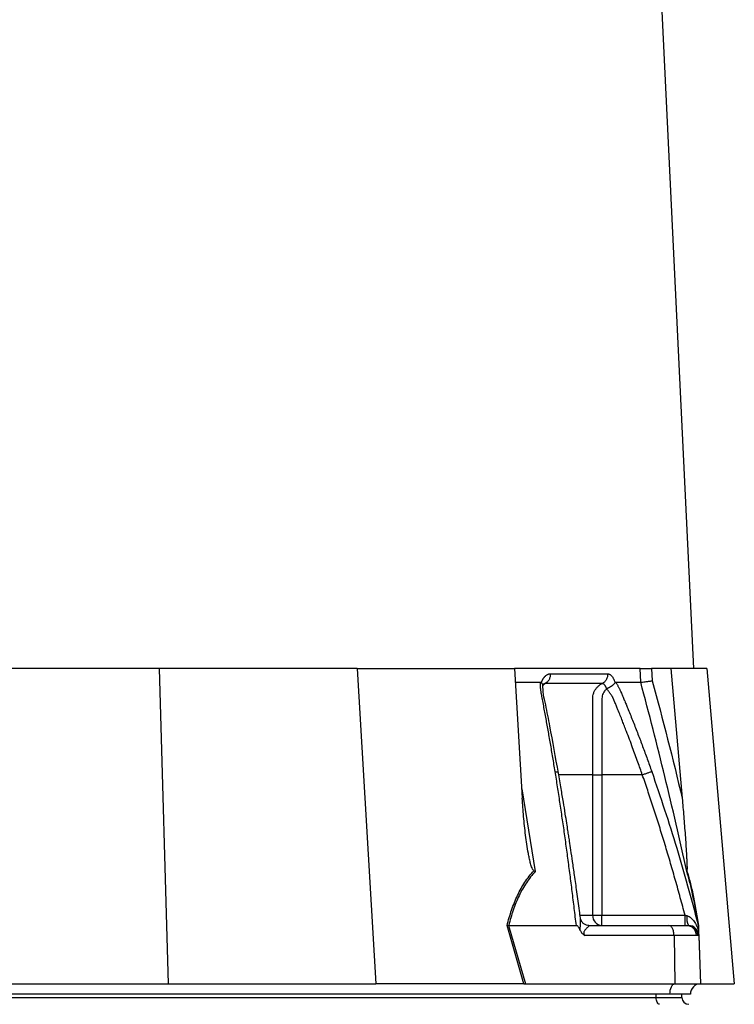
# Model space of a CAD drawing. Header units: millimetres. Extents: x 10 to 1715, y 7 to 2006.
# Tile 6 of 15: x 475 to 684, y 582 to 870. Entities that reach past the tile are written whole.
import ezdxf

# ---------------------------------------------------------------- set-up
doc = ezdxf.new("R2010")
doc.units = ezdxf.units.MM

msp = doc.modelspace()

# ---------------------------------------------------------------- linework, layer by layer
at = {"color": 7, "linetype": 'Continuous', "lineweight": 25}
for p, q in [((672.05, 680.08), (631.55, 1522.08)), ((516.04, 680.08), (459.64, 680.08)), ((516.04, 680.08), (518.67, 588.08)), ((573.79, 680.08), (516.04, 680.08)), ((573.79, 680.08), (579.2, 588.08)), ((573.79, 680.08), (619.72, 680.08)), ((619.72, 680.08), (621.95, 642.28)), ((656.4, 680.08), (619.72, 680.08)), ((656.54, 676.08), (656.4, 680.08)), ((659.72, 680.08), (659.85, 676.53)), ((665.32, 680.08), (659.72, 680.08)), ((665.32, 680.08), (668.63, 642.28)), ((675.78, 680.08), (665.32, 680.08)), ((675.78, 680.08), (683.83, 588.08)), ((619.96, 676.08), (627.25, 676.08)), ((627.55, 675.94), (627.59, 676.08)), ((649.01, 676.08), (649.05, 675.94)), ((642.51, 608.08), (642.51, 649.08)), ((645.2, 649.08), (645.2, 608.08)), ((656.99, 649.08), (645.2, 649.08)), ((642.51, 608.08), (645.2, 608.08)), ((645.2, 605.08), (645.2, 608.08)), ((645.2, 608.08), (669.46, 608.08)), ((622.45, 588.08), (617.52, 605.1)), ((617.99, 605.08), (622.92, 588.08)), ((618, 605.08), (637.74, 605.08)), ((641.42, 605.08), (664.74, 605.08)), ((664.74, 605.08), (669.91, 605.08)), ((669.91, 605.08), (670.26, 605.08)), ((670.26, 605.08), (670.45, 605.08)), ((673.19, 605.64), (673.34, 605.08)), ((673.34, 605.05), (673.25, 605.39)), ((666.24, 602.18), (640.21, 602.18)), ((666.24, 602.18), (666.49, 588.08)), ((672.76, 602.18), (666.24, 602.18)), ((673.21, 602.18), (672.76, 602.18)), ((673.44, 602.18), (673.21, 602.18)), ((673.44, 602.18), (673.94, 588.08)), ((465.87, 588.08), (518.67, 588.08)), ((518.67, 588.08), (579.2, 588.08)), ((622.21, 588.08), (579.2, 588.08)), ((622.92, 588.08), (666.49, 588.08)), ((666.49, 588.08), (673.94, 588.08)), ((674.04, 588.08), (683.83, 588.08)), ((665.04, 585.08), (420.04, 585.08)), ((421.54, 584.08), (661.04, 584.08)), ((661.04, 584.08), (661.04, 585.08)), ((661.04, 584.08), (668.54, 584.08)), ((671.04, 585.08), (665.04, 585.08)), ((668.54, 584.08), (668.54, 585.08))]:
    msp.add_line(p, q, dxfattribs=at)
at = {"color": 8, "linetype": 'Continuous', "lineweight": 25}
for p, q in [((621.79, 644.96), (625.77, 620.84)), ((638.89, 608.08), (642.51, 608.08)), ((673.5, 602.02), (673.99, 588.08))]:
    msp.add_line(p, q, dxfattribs=at)
at = {"color": 7, "linetype": 'Continuous', "lineweight": 25, "flags": 128}
for points in [[(665.04, 585.08), (665.07, 585.65), (665.15, 586.2), (665.28, 586.71), (665.46, 587.16), (665.68, 587.54), (665.93, 587.82), (666.2, 588), (666.49, 588.08)], [(662.04, 582.08), (661.85, 582.12), (661.66, 582.23), (661.49, 582.42), (661.33, 582.66), (661.21, 582.97), (661.12, 583.31), (661.06, 583.69), (661.04, 584.08)]]:
    msp.add_lwpolyline(points, dxfattribs=at)
at = {"color": 7, "linetype": 'Continuous', "lineweight": 25}
for centre, radius, start, end in [((645.36, 607.93), 2.86, 177.0312, 266.6861), ((674.94, 607.28), 5, 172.1759, 206.0599), ((669.84, 602.15), 2.93, 0.5844, 88.6453), ((670.24, 602.1), 2.97, 1.5169, 89.5524), ((670.45, 602.08), 3, 2, 90), ((674.04, 585.08), 3, 92, 180), ((674.04, 585.08), 3, 90, 91.0431), ((670.54, 584.08), 2, 180, 270)]:
    msp.add_arc(centre, radius, start, end, dxfattribs=at)
msp.add_ellipse((623.54, 585.08), major_axis=(13.24, -0.32), ratio=0.225259, start_param=1.658536, end_param=1.676742, dxfattribs=at)
for points, knots in [([(627.59, 676.08), (627.62, 676.15), (627.67, 676.28), (627.75, 676.47), (627.83, 676.66), (627.91, 676.83), (628.01, 677), (628.1, 677.16), (628.2, 677.31), (628.3, 677.46), (628.41, 677.6), (628.52, 677.73), (628.64, 677.85), (628.76, 677.96), (628.92, 678.1), (629.12, 678.24), (629.37, 678.38), (629.63, 678.48), (629.89, 678.54), (630.07, 678.55), (630.16, 678.55)], [0, 0, 0, 0, 0.0442489, 0.088103, 0.1316437, 0.1749545, 0.21812, 0.2612256, 0.3043574, 0.347601, 0.3910414, 0.4347626, 0.4788469, 0.5233746, 0.5684236, 0.6548026, 0.7405374, 0.8262412, 0.9125282, 1, 1, 1, 1]), ([(630.16, 678.55), (630.17, 678.27), (630.14, 677.97), (630.01, 677.39), (629.91, 677.1), (629.63, 676.58), (629.46, 676.34), (629.08, 675.95), (628.87, 675.8), (628.65, 675.69)], [0, 0, 0, 0, 0.25, 0.25, 0.5, 0.5, 0.75, 0.75, 1, 1, 1, 1]), ([(646.89, 678.55), (646.9, 678.27), (646.87, 677.97), (646.73, 677.39), (646.62, 677.1), (646.33, 676.58), (646.14, 676.34), (645.73, 675.95), (645.5, 675.8), (645.27, 675.69)], [0, 0, 0, 0, 0.25, 0.25, 0.5, 0.5, 0.75, 0.75, 1, 1, 1, 1]), ([(646.89, 678.55), (646.93, 678.55), (647, 678.55), (647.11, 678.53), (647.21, 678.51), (647.32, 678.47), (647.42, 678.43), (647.52, 678.38), (647.62, 678.31), (647.73, 678.24), (647.83, 678.16), (647.95, 678.04), (648.11, 677.87), (648.28, 677.64), (648.45, 677.38), (648.61, 677.1), (648.75, 676.78), (648.89, 676.45), (648.97, 676.2), (649.01, 676.08)], [0, 0, 0, 0, 0.043919, 0.087472, 0.13073, 0.173768, 0.216664, 0.259492, 0.30233, 0.345255, 0.388344, 0.431671, 0.51489, 0.596546, 0.677156, 0.757259, 0.837405, 0.91814, 1, 1, 1, 1]), ([(656.4, 680.08), (656.52, 680.08), (656.7, 680.08), (657.16, 680.08), (657.42, 680.08), (657.88, 680.08), (658.03, 680.08), (658.36, 680.08), (658.52, 680.08), (659.04, 680.08), (659.38, 680.08), (659.72, 680.08)], [0, 0, 0, 0, 0.25, 0.25, 0.5, 0.5, 0.625, 0.625, 0.75, 0.75, 1, 1, 1, 1]), ([(631.56, 650.04), (631.45, 650.73), (631.22, 652.1), (630.88, 654.15), (630.54, 656.19), (630.2, 658.21), (629.74, 660.83), (629.17, 664.03), (628.59, 667.18), (628.12, 669.69), (627.83, 671.18), (627.63, 672.24), (627.52, 672.85), (627.44, 673.36), (627.37, 673.87), (627.31, 674.39), (627.27, 674.96), (627.25, 675.53), (627.25, 675.89), (627.25, 676.08)], [0, 0, 0, 0, 0.077777, 0.1552, 0.232272, 0.308995, 0.385372, 0.530526, 0.674474, 0.747423, 0.819615, 0.846383, 0.869761, 0.889755, 0.906383, 0.929523, 0.9528, 0.976272, 1, 1, 1, 1]), ([(627.25, 676.08), (627.27, 676.08), (627.31, 676.08), (627.38, 676.06), (627.44, 676.03), (627.5, 675.99), (627.53, 675.96), (627.55, 675.94)], [0, 0, 0, 0, 0.212576, 0.416535, 0.614103, 0.807726, 1, 1, 1, 1]), ([(627.55, 675.94), (627.68, 675.78), (627.94, 675.48), (627.93, 675.19), (627.92, 675.06)], [0, 0, 0, 0, 0.542776, 1, 1, 1, 1]), ([(627.92, 674.83), (627.94, 674.9), (627.99, 675.09), (628.11, 675.36), (628.26, 675.6), (628.24, 675.58), (628.24, 675.58)], [0, 0, 0, 0, 0.121018, 0.347236, 0.71047, 1, 1, 1, 1]), ([(645.26, 675.69), (644.69, 675.69), (643.45, 675.69), (641.6, 675.69), (639.58, 675.69), (638.17, 675.69), (636.67, 675.69), (635.21, 675.69), (633.01, 675.69), (630.87, 675.69), (629.37, 675.69), (628.65, 675.69)], [0.7589111, 0.7589111, 0.7589111, 0.7589111, 0.7820302, 0.8131687, 0.8443073, 0.8754458, 0.8754458, 0.9065844, 0.9377229, 0.9688615, 0.9919807, 0.9919807, 0.9919807, 0.9919807]), ([(642.51, 649.08), (642.51, 653.72), (642.51, 658.36), (642.51, 665.33), (642.51, 667.94), (642.51, 670.55), (642.51, 670.99), (642.51, 671.13), (642.52, 671.42), (642.52, 671.57), (642.56, 672), (642.61, 672.28), (642.75, 672.83), (642.85, 673.1), (643.09, 673.62), (643.22, 673.87), (643.54, 674.33), (643.72, 674.55), (644.11, 674.94), (644.32, 675.12), (644.77, 675.44), (645.02, 675.58), (645.27, 675.69)], [0, 0, 0, 0, 0.5, 0.5, 0.75, 0.78125, 0.78125, 0.796875, 0.796875, 0.8125, 0.8125, 0.84375, 0.84375, 0.875, 0.875, 0.90625, 0.90625, 0.9375, 0.9375, 0.96875, 0.96875, 1, 1, 1, 1]), ([(646.56, 674.17), (646.55, 674.21), (646.53, 674.29), (646.49, 674.42), (646.44, 674.57), (646.37, 674.73), (646.28, 674.91), (646.18, 675.09), (646.05, 675.26), (645.91, 675.42), (645.76, 675.55), (645.6, 675.63), (645.43, 675.69), (645.32, 675.69), (645.27, 675.69)], [0, 0, 0, 0, 0.0385037, 0.0865137, 0.1440338, 0.2110288, 0.2874492, 0.3732496, 0.4684049, 0.5729224, 0.680036, 0.786786, 0.8933735, 1, 1, 1, 1]), ([(646.58, 674.18), (646.6, 674.19), (646.63, 674.22), (646.69, 674.26), (646.75, 674.3), (646.84, 674.35), (646.93, 674.39), (647.04, 674.45), (647.16, 674.51), (647.29, 674.57), (647.43, 674.65), (647.58, 674.73), (647.74, 674.82), (647.91, 674.92), (648.08, 675.03), (648.25, 675.15), (648.43, 675.29), (648.61, 675.45), (648.78, 675.61), (648.93, 675.78), (649.01, 675.89), (649.05, 675.94)], [0, 0, 0, 0, 0.017248, 0.037456, 0.060913, 0.087838, 0.118407, 0.152763, 0.191026, 0.233291, 0.279627, 0.330072, 0.384627, 0.443251, 0.505852, 0.572276, 0.648655, 0.730209, 0.816408, 0.906598, 1, 1, 1, 1]), ([(649.05, 675.94), (649.06, 675.96), (649.08, 675.99), (649.11, 676.02), (649.15, 676.05), (649.19, 676.07), (649.23, 676.08), (649.25, 676.08), (649.27, 676.08)], [0, 0, 0, 0, 0.160202, 0.321039, 0.484027, 0.650625, 0.822199, 1, 1, 1, 1]), ([(649.27, 676.08), (649.33, 675.97), (649.45, 675.77), (649.63, 675.45), (649.81, 675.14), (649.98, 674.82), (650.14, 674.5), (650.31, 674.17), (650.46, 673.85), (650.62, 673.52), (650.81, 673.1), (651.07, 672.52), (651.43, 671.66), (651.87, 670.61), (652.37, 669.4), (653.19, 667.38), (654.32, 664.56), (655.73, 660.96), (657.1, 657.34), (658.44, 653.71), (659.31, 651.27), (659.75, 650.04)], [0, 0, 0, 0, 0.013423, 0.026738, 0.039956, 0.053088, 0.066144, 0.079134, 0.09207, 0.104963, 0.117824, 0.141662, 0.172831, 0.217057, 0.263491, 0.312127, 0.449156, 0.58733, 0.723761, 0.861313, 1, 1, 1, 1]), ([(669.97, 620.84), (667.94, 630.1), (665.81, 639.33), (661.33, 657.75), (658.99, 666.93), (656.53, 676.08)], [0, 0, 0, 0, 0.5, 0.5, 1, 1, 1, 1]), ([(656.54, 676.08), (656.66, 676.09), (656.84, 676.11), (657.29, 676.16), (657.56, 676.2), (658.01, 676.26), (658.17, 676.28), (658.49, 676.32), (658.66, 676.35), (659, 676.4), (659.17, 676.42), (659.5, 676.48), (659.68, 676.5), (659.85, 676.53)], [0, 0, 0, 0, 0.25, 0.25, 0.5, 0.5, 0.625, 0.625, 0.75, 0.75, 0.875, 0.875, 1, 1, 1, 1]), ([(632.52, 649.59), (631.68, 654.18), (630.47, 660.86), (629.05, 668.41), (628.07, 672.62), (628, 674.43), (627.96, 675.34)], [0, 0, 0, 0, 0.521787, 0.759699, 0.879052, 1, 1, 1, 1]), ([(646.56, 674), (646.33, 673.88), (646.13, 673.71), (645.8, 673.31), (645.67, 673.09), (645.44, 672.62), (645.36, 672.37), (645.24, 671.85), (645.21, 671.59), (645.2, 671.2), (645.2, 671.06), (645.2, 670.8), (645.2, 670.4), (645.2, 669.47), (645.2, 666.56), (645.2, 659.67), (645.2, 653.32), (645.2, 649.08)], [0, 0, 0, 0, 0.03125, 0.03125, 0.0625, 0.0625, 0.09375, 0.09375, 0.125, 0.125, 0.140625, 0.140625, 0.15625, 0.1875, 0.25, 0.5, 1, 1, 1, 1]), ([(656.99, 649.08), (656.57, 650.3), (655.65, 652.94), (654.11, 657.17), (652.78, 660.66), (651.78, 663.26), (651.18, 664.8), (650.55, 666.4), (650.04, 667.67), (649.67, 668.58), (649.45, 669.11), (649.23, 669.65), (649.01, 670.18), (648.78, 670.72), (648.61, 671.15), (648.46, 671.48), (648.35, 671.7), (648.22, 671.94), (648.07, 672.18), (647.91, 672.44), (647.74, 672.7), (647.55, 672.96), (647.35, 673.23), (647.15, 673.51), (646.92, 673.78), (646.77, 673.96), (646.69, 674.05)], [0, 0, 0, 0, 0.143085, 0.308796, 0.497427, 0.555835, 0.616742, 0.680167, 0.746121, 0.767405, 0.788723, 0.810074, 0.831456, 0.852865, 0.874301, 0.883002, 0.892336, 0.902282, 0.912815, 0.923904, 0.935514, 0.947608, 0.960145, 0.973084, 0.986383, 1, 1, 1, 1]), ([(637.74, 605.08), (637.64, 605.92), (637.44, 607.58), (637.14, 610.08), (636.84, 612.56), (636.53, 615.02), (636.23, 617.47), (635.91, 619.9), (635.6, 622.31), (635.28, 624.71), (634.96, 627.09), (634.64, 629.46), (634.31, 631.81), (633.98, 634.14), (633.64, 636.46), (633.3, 638.76), (632.96, 641.05), (632.62, 643.32), (632.27, 645.57), (631.92, 647.81), (631.68, 649.3), (631.56, 650.04)], [0, 0, 0, 0, 0.055211, 0.110128, 0.164753, 0.219086, 0.273129, 0.326884, 0.38035, 0.43353, 0.486425, 0.539036, 0.591365, 0.643413, 0.695181, 0.746671, 0.797884, 0.848822, 0.899487, 0.949879, 1, 1, 1, 1]), ([(656.99, 649.08), (657.29, 649.18), (657.59, 649.29), (658.19, 649.5), (658.49, 649.6), (659, 649.78), (659.22, 649.86), (659.56, 649.97), (659.68, 650.01), (659.75, 650.04)], [0, 0, 0, 0, 0.25, 0.25, 0.5, 0.5, 0.75, 0.75, 1, 1, 1, 1]), ([(638.93, 607.23), (638.83, 607.96), (638.5, 610.54), (637.93, 614.71), (637.26, 619.51), (636.67, 623.57), (636.19, 626.87), (635.81, 629.36), (635.52, 631.26), (635.25, 633.02), (634.91, 635.16), (634.48, 637.92), (633.93, 641.27), (633.27, 645.24), (632.78, 648.07), (632.52, 649.59)], [0, 0, 0, 0, 0.050663, 0.180653, 0.293264, 0.388491, 0.466333, 0.526794, 0.564787, 0.601011, 0.651659, 0.716876, 0.796665, 0.891033, 1, 1, 1, 1]), ([(642.51, 649.08), (642.75, 649.08), (643.14, 649.08), (644.09, 649.08), (644.64, 649.08), (645.2, 649.08)], [0, 0, 0, 0, 0.5, 0.5, 1, 1, 1, 1]), ([(669.46, 608.08), (669.23, 608.93), (668.78, 610.64), (668.08, 613.19), (667.39, 615.71), (666.69, 618.22), (665.98, 620.71), (665.26, 623.18), (664.54, 625.63), (663.81, 628.06), (663.08, 630.47), (662.34, 632.86), (661.6, 635.24), (660.84, 637.59), (660.09, 639.93), (659.32, 642.24), (658.56, 644.54), (657.78, 646.82), (657.26, 648.33), (656.99, 649.08)], [0, 0, 0, 0, 0.061953, 0.123509, 0.18467, 0.245435, 0.305808, 0.365787, 0.425376, 0.484574, 0.543383, 0.601804, 0.659839, 0.717488, 0.774754, 0.831636, 0.888137, 0.944258, 1, 1, 1, 1]), ([(625.34, 621.08), (625.26, 621.13), (625.19, 621.21), (625.07, 621.38), (625.01, 621.47), (624.86, 621.77), (624.78, 621.97), (624.55, 622.61), (624.42, 623.04), (624.2, 623.91), (624.1, 624.35), (623.91, 625.23), (623.82, 625.68), (623.57, 627.01), (623.42, 627.91), (623.16, 629.69), (623.04, 630.59), (622.7, 633.28), (622.51, 635.08), (622.19, 638.68), (622.05, 640.48), (621.95, 642.28)], [0, 0, 0, 0, 0.015625, 0.015625, 0.03125, 0.03125, 0.0625, 0.0625, 0.125, 0.125, 0.1875, 0.1875, 0.25, 0.25, 0.375, 0.375, 0.5, 0.5, 0.75, 0.75, 1, 1, 1, 1]), ([(668.63, 642.28), (668.79, 640.48), (668.94, 638.68), (669.23, 635.07), (669.37, 633.27), (669.56, 630.58), (669.63, 629.68), (669.75, 627.89), (669.8, 627), (669.88, 625.66), (669.91, 625.22), (669.95, 624.34), (669.97, 623.9), (670.01, 623.03), (670.03, 622.59), (670.04, 621.97), (670.04, 621.76), (670.03, 621.47), (670.03, 621.38), (670.02, 621.21), (670.01, 621.13), (670, 621.08)], [0, 0, 0, 0, 0.25, 0.25, 0.5, 0.5, 0.625, 0.625, 0.75, 0.75, 0.8125, 0.8125, 0.875, 0.875, 0.9375, 0.9375, 0.96875, 0.96875, 0.984375, 0.984375, 1, 1, 1, 1]), ([(617.52, 605.1), (617.91, 606.64), (618.35, 608.14), (619.11, 610.34), (619.38, 611.06), (619.95, 612.48), (620.25, 613.18), (621.22, 615.22), (621.93, 616.51), (623.13, 618.32), (623.54, 618.91), (624.42, 620.03), (624.87, 620.56), (625.34, 621.08)], [0, 0, 0, 0, 0.25, 0.25, 0.375, 0.375, 0.5, 0.5, 0.75, 0.75, 0.875, 0.875, 1, 1, 1, 1]), ([(670, 621.08), (670.16, 620.56), (670.31, 620.03), (670.63, 618.91), (670.78, 618.32), (671.24, 616.51), (671.53, 615.22), (671.95, 613.18), (672.09, 612.48), (672.37, 611.06), (672.5, 610.34), (672.9, 608.14), (673.15, 606.64), (673.39, 605.1)], [0, 0, 0, 0, 0.125, 0.125, 0.25, 0.25, 0.5, 0.5, 0.625, 0.625, 0.75, 0.75, 1, 1, 1, 1]), ([(625.77, 620.84), (624.81, 619.84), (623.95, 618.74), (622.37, 616.38), (621.66, 615.12), (620.71, 613.11), (620.4, 612.42), (619.84, 611.01), (619.57, 610.29), (618.82, 608.11), (618.39, 606.61), (618, 605.08)], [0, 0, 0, 0, 0.25, 0.25, 0.5, 0.5, 0.625, 0.625, 0.75, 0.75, 1, 1, 1, 1]), ([(673.34, 605.08), (673.1, 606.61), (672.85, 608.11), (672.45, 610.29), (672.32, 611.01), (672.04, 612.42), (671.91, 613.11), (671.48, 615.12), (671.19, 616.38), (670.6, 618.74), (670.29, 619.84), (669.97, 620.84)], [0, 0, 0, 0, 0.25, 0.25, 0.375, 0.375, 0.5, 0.5, 0.75, 0.75, 1, 1, 1, 1]), ([(641.42, 605.08), (641.18, 605.1), (640.69, 605.14), (639.91, 605.54), (639.32, 606.14), (639.01, 606.8), (638.96, 607.09), (638.94, 607.2)], [0, 0, 0, 0, 0.204988, 0.429507, 0.670953, 0.870834, 1, 1, 1, 1]), ([(669.46, 605.08), (669.46, 605.08), (669.46, 605.16), (669.46, 605.46), (669.46, 605.68), (669.46, 606.23), (669.46, 606.57), (669.46, 607.29), (669.46, 607.69), (669.46, 608.08)], [0, 0, 0, 0, 0.25, 0.25, 0.5, 0.5, 0.75, 0.75, 1, 1, 1, 1]), ([(669.98, 607.96), (670.23, 607.9), (670.44, 607.8), (670.86, 607.56), (671.05, 607.42), (671.58, 606.96), (671.88, 606.6), (672.41, 605.84), (672.64, 605.43), (673.06, 604.58), (673.24, 604.13), (673.39, 603.67)], [0, 0, 0, 0, 0.125, 0.125, 0.25, 0.25, 0.5, 0.5, 0.75, 0.75, 1, 1, 1, 1]), ([(638.9, 603.67), (638.78, 603.97), (638.64, 604.27), (638.37, 604.67), (638.27, 604.8), (638.1, 604.95), (638.03, 604.99), (637.9, 605.06), (637.83, 605.08), (637.75, 605.08)], [0, 0, 0, 0, 0.5, 0.5, 0.75, 0.75, 0.875, 0.875, 1, 1, 1, 1]), ([(638.9, 603.67), (638.97, 603.5), (639.04, 603.35), (639.22, 603.05), (639.32, 602.92), (639.55, 602.66), (639.67, 602.55), (639.93, 602.35), (640.07, 602.26), (640.21, 602.18)], [0, 0, 0, 0, 0.25, 0.25, 0.5, 0.5, 0.75, 0.75, 1, 1, 1, 1]), ([(641.42, 605.08), (641.42, 605.08), (641.42, 605.08), (641.42, 605.08), (641.43, 605.08), (641.44, 605.08), (641.45, 605.07), (641.46, 605.07), (641.46, 605.06), (641.47, 605.05), (641.47, 605.03), (641.43, 604.96), (641.38, 604.9), (641.17, 604.68), (640.97, 604.49), (640.64, 604.17), (640.52, 604.05), (640.29, 603.79), (640.18, 603.65), (640.03, 603.4), (639.99, 603.31), (639.92, 603.1), (639.91, 602.98), (639.92, 602.74), (639.96, 602.62), (640.07, 602.39), (640.14, 602.28), (640.21, 602.18)], [0, 0, 0, 0, 0.003906, 0.003906, 0.007813, 0.015625, 0.03125, 0.03125, 0.0625, 0.0625, 0.125, 0.125, 0.25, 0.25, 0.5, 0.5, 0.625, 0.625, 0.75, 0.75, 0.8125, 0.8125, 0.875, 0.875, 0.9375, 0.9375, 1, 1, 1, 1]), ([(666.24, 602.18), (666.24, 602.53), (666.2, 602.9), (666.05, 603.62), (665.93, 603.96), (665.64, 604.52), (665.47, 604.74), (665.1, 605.02), (664.92, 605.08), (664.74, 605.08)], [0, 0, 0, 0, 0.25, 0.25, 0.5, 0.5, 0.75, 0.75, 1, 1, 1, 1]), ([(673.34, 605.08), (673.34, 605.08), (673.35, 605.01), (673.35, 604.81), (673.36, 604.68), (673.37, 604.41), (673.37, 604.27), (673.38, 603.97), (673.39, 603.82), (673.39, 603.67)], [0, 0, 0, 0, 0.25, 0.25, 0.5, 0.5, 0.75, 0.75, 1, 1, 1, 1]), ([(673.39, 603.67), (673.4, 603.5), (673.4, 603.35), (673.41, 603.05), (673.42, 602.92), (673.43, 602.66), (673.43, 602.55), (673.44, 602.35), (673.44, 602.26), (673.44, 602.18)], [0, 0, 0, 0, 0.25, 0.25, 0.5, 0.5, 0.75, 0.75, 1, 1, 1, 1])]:
    msp.add_open_spline(points, degree=3, knots=knots, dxfattribs=at)
for points in [[(630.16, 678.55), (636.35, 678.55), (641.94, 678.55), (646.89, 678.55)], [(649.27, 676.08), (650.58, 676.08), (653.1, 676.08), (655.42, 676.08), (656.53, 676.08)], [(659.85, 676.53), (662.97, 665.17), (665.89, 653.75), (668.63, 642.28)], [(625.34, 621.08), (625.48, 620.99), (625.62, 620.92), (625.77, 620.84)], [(670, 621.08), (669.98, 620.99), (669.97, 620.92), (669.97, 620.84)], [(669.46, 608.08), (669.63, 608.04), (669.81, 608), (669.98, 607.96)], [(617.99, 605.08), (617.82, 605.08), (617.66, 605.09), (617.52, 605.1)], [(618, 605.08), (618, 605.08), (618, 605.08), (617.99, 605.08)], [(622.45, 588.08), (622.6, 588.08), (622.75, 588.08), (622.92, 588.08)]]:
    msp.add_open_spline(points, degree=3, dxfattribs=at)
at = {"color": 8, "linetype": 'Continuous', "lineweight": 25}
for points, knots in [([(628.65, 675.69), (628.49, 675.6), (628.28, 675.49), (628.11, 675.29), (628.07, 675.24)], [0, 0, 0, 0, 0.740621, 1, 1, 1, 1]), ([(628.65, 675.69), (628.54, 675.69), (628.37, 675.68), (628.22, 675.57), (628.16, 675.52)], [0, 0, 0, 0, 0.646094, 1, 1, 1, 1]), ([(631.56, 650.04), (631.77, 650), (632.2, 649.93), (632.5, 649.76), (632.48, 649.62), (632.48, 649.59)], [0, 0, 0, 0, 0.413141, 0.850221, 1, 1, 1, 1]), ([(659.75, 650.04), (662.26, 642.62), (667.22, 627.96), (671.21, 613.02), (673.19, 605.64)], [0, 0, 0, 0, 0.506448, 1, 1, 1, 1]), ([(642.51, 649.08), (640.08, 649.08), (637.01, 649.08), (633.37, 649.08), (632.61, 649.08)], [0, 0, 0, 0, 0.789481, 1, 1, 1, 1]), ([(638.9, 603.67), (638.9, 603.75), (638.89, 604.16), (638.92, 605.21), (639.02, 606.38), (638.94, 607.04), (638.91, 607.23)], [0, 0, 0, 0, 0.059045, 0.300683, 0.794115, 1, 1, 1, 1])]:
    msp.add_open_spline(points, degree=3, knots=knots, dxfattribs=at)

doc.saveas('drawing.dxf')
